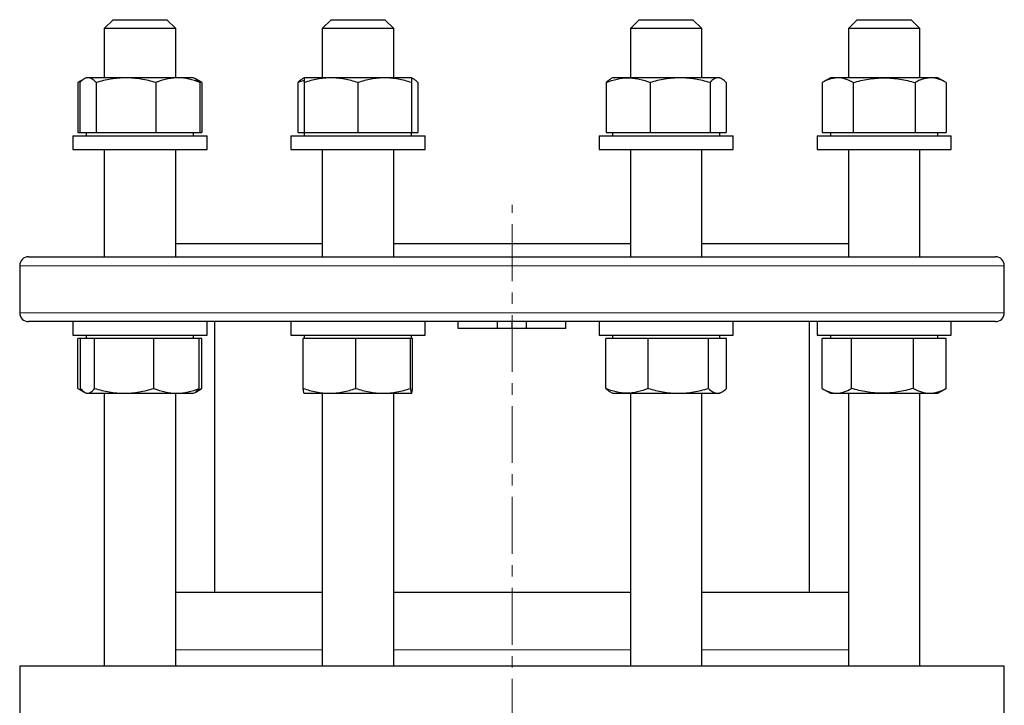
# Model space of a CAD drawing. Header units: millimetres. Extents: x 31 to 689, y 65 to 721.
# Tile 2 of 5: x 39 to 259, y 239 to 392. Entities that reach past the tile are written whole.
import ezdxf

# ---------------------------------------------------------------- set-up
doc = ezdxf.new("R2010")
doc.units = ezdxf.units.MM
doc.linetypes.add('CENTERX2', pattern=[20.32, 12.7, -2.54, 2.54, -2.54])
doc.layers.add('FORMAT', color=7, linetype='Continuous')

msp = doc.modelspace()

# ---------------------------------------------------------------- linework, layer by layer
at = {"color": 7, "linetype": 'Continuous', "lineweight": 25}
for p, q in [((59.87, 392.31), (57.87, 390.31)), ((59.87, 392.31), (71.87, 392.31)), ((73.87, 390.31), (71.87, 392.31)), ((108.58, 392.31), (106.58, 390.31)), ((108.58, 392.31), (120.58, 392.31)), ((122.58, 390.31), (120.58, 392.31)), ((177.46, 392.31), (175.46, 390.31)), ((177.46, 392.31), (177.47, 392.31)), ((177.47, 392.31), (189.46, 392.31)), ((191.46, 390.31), (189.46, 392.31)), ((226.17, 392.31), (224.17, 390.31)), ((226.17, 392.31), (228.22, 392.31)), ((228.22, 392.31), (238.17, 392.31)), ((240.17, 390.31), (238.17, 392.31)), ((57.87, 390.31), (57.87, 379.31)), ((73.87, 390.31), (57.87, 390.31)), ((73.87, 379.31), (73.87, 390.31)), ((106.58, 390.31), (106.58, 379.31)), ((122.58, 390.31), (106.58, 390.31)), ((122.58, 379.31), (122.58, 390.31)), ((175.46, 390.31), (175.46, 379.31)), ((175.48, 390.31), (175.46, 390.31)), ((191.46, 390.31), (175.48, 390.31)), ((191.46, 379.31), (191.46, 390.31)), ((224.17, 390.31), (224.17, 379.31)), ((226.91, 390.31), (224.17, 390.31)), ((240.17, 390.31), (226.91, 390.31)), ((240.17, 379.31), (240.17, 390.31)), ((53.38, 379.03), (52.01, 378.24)), ((53.87, 379.31), (53.44, 379.06)), ((54.28, 379.31), (53.87, 379.31)), ((62.76, 379.31), (54.28, 379.31)), ((74.35, 379.31), (62.76, 379.31)), ((77.87, 379.31), (74.35, 379.31)), ((78.29, 379.06), (77.87, 379.31)), ((79.73, 378.24), (78.29, 379.06)), ((102.58, 379.31), (102.15, 379.06)), ((108.58, 379.31), (102.58, 379.31)), ((120.58, 379.31), (108.58, 379.31)), ((126.58, 379.31), (120.58, 379.31)), ((127, 379.06), (126.58, 379.31)), ((171.46, 379.31), (171.03, 379.06)), ((174.97, 379.31), (171.46, 379.31)), ((186.57, 379.31), (174.97, 379.31)), ((195.05, 379.31), (186.57, 379.31)), ((195.46, 379.31), (195.05, 379.31)), ((195.89, 379.06), (195.46, 379.31)), ((220.17, 379.31), (218.31, 378.24)), ((221.77, 379.31), (220.17, 379.31)), ((232.17, 379.31), (221.77, 379.31)), ((242.56, 379.31), (232.17, 379.31)), ((244.17, 379.31), (242.56, 379.31)), ((246.02, 378.24), (244.17, 379.31)), ((52.01, 378.24), (52.01, 367.11)), ((52.48, 378.24), (52.48, 367.11)), ((56.07, 378.24), (56.07, 367.11)), ((69.46, 378.24), (69.46, 367.11)), ((79.25, 378.24), (79.25, 367.11)), ((79.73, 378.24), (79.73, 367.11)), ((101.19, 378.24), (101.19, 367.11)), ((102.58, 378.24), (102.58, 367.11)), ((114.58, 378.24), (114.58, 367.11)), ((126.58, 378.24), (126.58, 367.11)), ((127.96, 378.24), (127.96, 367.11)), ((170.08, 378.24), (170.08, 367.11)), ((179.87, 378.24), (179.87, 367.11)), ((193.26, 378.24), (193.26, 367.11)), ((196.84, 378.24), (196.84, 367.11)), ((218.31, 378.24), (218.31, 367.11)), ((225.24, 378.24), (225.24, 367.11)), ((239.1, 378.24), (239.1, 367.11)), ((246.02, 378.24), (246.02, 367.11)), ((50.87, 366.31), (50.87, 363.31)), ((50.87, 366.31), (80.87, 366.31)), ((52.01, 367.11), (52.48, 367.11)), ((52.48, 367.11), (54.28, 367.11)), ((53.87, 367.11), (53.87, 366.31)), ((54.28, 367.11), (56.07, 367.11)), ((56.07, 367.11), (62.76, 367.11)), ((62.76, 367.11), (69.46, 367.11)), ((69.46, 367.11), (74.35, 367.11)), ((74.35, 367.11), (79.25, 367.11)), ((77.87, 366.31), (77.87, 367.11)), ((79.25, 367.11), (79.73, 367.11)), ((80.87, 363.31), (80.87, 366.31)), ((99.58, 366.31), (99.58, 363.31)), ((99.58, 366.31), (129.58, 366.31)), ((101.19, 367.11), (102.58, 367.11)), ((102.58, 367.11), (102.58, 366.31)), ((102.58, 367.11), (108.58, 367.11)), ((108.58, 367.11), (114.58, 367.11)), ((114.58, 367.11), (120.58, 367.11)), ((120.58, 367.11), (126.58, 367.11)), ((126.58, 366.31), (126.58, 367.11)), ((126.58, 367.11), (127.96, 367.11)), ((129.58, 363.31), (129.58, 366.31)), ((168.46, 366.31), (168.46, 363.31)), ((168.46, 366.31), (198.46, 366.31)), ((170.08, 367.11), (174.97, 367.11)), ((171.46, 367.11), (171.46, 366.31)), ((174.97, 367.11), (179.87, 367.11)), ((179.87, 367.11), (186.57, 367.11)), ((186.57, 367.11), (193.26, 367.11)), ((193.26, 367.11), (195.05, 367.11)), ((195.05, 367.11), (196.84, 367.11)), ((195.46, 366.31), (195.46, 367.11)), ((198.46, 363.31), (198.46, 366.31)), ((217.17, 366.31), (217.17, 363.31)), ((217.17, 366.31), (218.19, 366.31)), ((218.19, 366.31), (247.17, 366.31)), ((218.31, 367.11), (221.77, 367.11)), ((220.17, 367.11), (220.17, 366.31)), ((221.77, 367.11), (225.24, 367.11)), ((225.24, 367.11), (232.17, 367.11)), ((232.17, 367.11), (239.1, 367.11)), ((239.1, 367.11), (242.56, 367.11)), ((242.56, 367.11), (246.02, 367.11)), ((244.17, 366.31), (244.17, 367.11)), ((247.17, 363.31), (247.17, 366.31)), ((50.87, 363.31), (80.87, 363.31)), ((57.87, 363.31), (57.87, 339.31)), ((73.87, 339.31), (73.87, 363.31)), ((99.58, 363.31), (129.58, 363.31)), ((106.58, 363.31), (106.58, 339.31)), ((122.58, 339.31), (122.58, 363.31)), ((168.46, 363.31), (198.46, 363.31)), ((175.46, 363.31), (175.46, 339.31)), ((191.46, 339.31), (191.46, 363.31)), ((217.17, 363.31), (218.19, 363.31)), ((218.19, 363.31), (247.17, 363.31)), ((224.17, 363.31), (224.17, 339.31)), ((240.17, 339.31), (240.17, 363.31)), ((73.87, 342.31), (106.58, 342.31)), ((122.58, 342.31), (175.46, 342.31)), ((191.46, 342.31), (224.17, 342.31)), ((41.02, 339.31), (257.02, 339.31)), ((39.02, 337.31), (39.02, 326.81)), ((259.02, 326.81), (259.02, 337.31)), ((257.02, 324.81), (41.02, 324.81)), ((50.87, 324.81), (50.87, 321.81)), ((80.87, 321.81), (80.87, 324.81)), ((82.52, 324.81), (82.52, 264.27)), ((99.58, 324.81), (99.58, 321.81)), ((129.58, 321.81), (129.58, 324.81)), ((137.02, 323.31), (137.02, 324.81)), ((145.76, 323.31), (145.76, 324.81)), ((149.02, 323.31), (149.02, 324.81)), ((152.28, 323.31), (152.28, 324.81)), ((161.02, 323.31), (161.02, 324.81)), ((168.46, 324.81), (168.46, 321.81)), ((198.46, 321.81), (198.46, 324.81)), ((215.52, 264.27), (215.52, 324.81)), ((217.17, 324.81), (217.17, 321.81)), ((247.17, 321.81), (247.17, 324.81)), ((50.87, 321.81), (76.48, 321.81)), ((53.87, 321.81), (53.87, 321.01)), ((76.48, 321.81), (80.87, 321.81)), ((77.87, 321.01), (77.87, 321.81)), ((99.58, 321.81), (129.58, 321.81)), ((102.58, 321.81), (102.58, 321.01)), ((126.58, 321.01), (126.58, 321.81)), ((145.76, 323.31), (137.02, 323.31)), ((149.02, 323.31), (145.76, 323.31)), ((152.28, 323.31), (149.02, 323.31)), ((161.02, 323.31), (152.28, 323.31)), ((168.46, 321.81), (198.46, 321.81)), ((171.46, 321.81), (171.46, 321.01)), ((195.46, 321.01), (195.46, 321.81)), ((217.17, 321.81), (247.17, 321.81)), ((220.17, 321.81), (220.17, 321.01)), ((244.17, 321.01), (244.17, 321.81)), ((52.02, 309.88), (52.02, 321.01)), ((52.61, 321.01), (52.02, 321.01)), ((52.61, 309.88), (52.61, 321.01)), ((54.18, 321.01), (52.61, 321.01)), ((55.75, 321.01), (54.18, 321.01)), ((55.75, 309.88), (55.75, 321.01)), ((62.38, 321.01), (55.75, 321.01)), ((69.01, 321.01), (62.38, 321.01)), ((69.01, 309.88), (69.01, 321.01)), ((74.07, 321.01), (69.01, 321.01)), ((79.13, 321.01), (74.07, 321.01)), ((79.13, 309.88), (79.13, 321.01)), ((79.72, 321.01), (79.13, 321.01)), ((79.72, 309.88), (79.72, 321.01)), ((102.36, 309.88), (102.36, 321.01)), ((108.24, 321.01), (102.36, 321.01)), ((114.12, 321.01), (108.24, 321.01)), ((114.12, 309.88), (114.12, 321.01)), ((120.23, 321.01), (114.12, 321.01)), ((126.34, 321.01), (120.23, 321.01)), ((126.34, 309.88), (126.34, 321.01)), ((126.57, 321.01), (126.34, 321.01)), ((126.8, 321.01), (126.57, 321.01)), ((126.8, 309.88), (126.8, 321.01)), ((169.96, 309.88), (169.96, 321.01)), ((174.7, 321.01), (169.96, 321.01)), ((179.44, 321.01), (174.7, 321.01)), ((179.44, 309.88), (179.44, 321.01)), ((186.18, 321.01), (179.44, 321.01)), ((192.93, 321.01), (186.18, 321.01)), ((192.93, 309.88), (192.93, 321.01)), ((194.94, 321.01), (192.93, 321.01)), ((196.95, 321.01), (194.94, 321.01)), ((196.95, 309.88), (196.95, 321.01)), ((218.32, 309.88), (218.32, 321.01)), ((221.58, 321.01), (218.32, 321.01)), ((224.85, 321.01), (221.58, 321.01)), ((224.85, 309.88), (224.85, 321.01)), ((231.77, 321.01), (224.85, 321.01)), ((238.7, 321.01), (231.77, 321.01)), ((238.7, 309.88), (238.7, 321.01)), ((242.36, 321.01), (238.7, 321.01)), ((246.02, 321.01), (242.36, 321.01)), ((246.02, 309.88), (246.02, 321.01)), ((52.26, 309.74), (53.46, 309.04)), ((53.54, 309), (53.87, 308.81)), ((53.87, 308.81), (54.18, 308.81)), ((54.18, 308.81), (62.38, 308.81)), ((57.87, 308.81), (57.87, 247.77)), ((62.38, 308.81), (74.07, 308.81)), ((73.87, 247.77), (73.87, 308.81)), ((74.07, 308.81), (77.87, 308.81)), ((77.87, 308.81), (78.19, 309)), ((78.19, 309), (79.48, 309.74)), ((79.72, 309.88), (79.48, 309.74)), ((102.57, 308.81), (102.58, 308.81)), ((102.58, 308.81), (108.24, 308.81)), ((106.58, 308.81), (106.58, 247.77)), ((108.24, 308.81), (120.23, 308.81)), ((120.23, 308.81), (126.57, 308.81)), ((122.58, 247.77), (122.58, 308.81)), ((126.57, 308.81), (126.58, 308.81)), ((126.58, 308.81), (126.59, 308.81)), ((170.92, 309.12), (171.46, 308.81)), ((171.46, 308.81), (174.7, 308.81)), ((174.7, 308.81), (186.18, 308.81)), ((175.46, 308.81), (175.46, 247.77)), ((186.18, 308.81), (194.94, 308.81)), ((191.46, 247.77), (191.46, 308.81)), ((194.94, 308.81), (195.46, 308.81)), ((195.46, 308.81), (196, 309.12)), ((218.56, 309.74), (220.17, 308.81)), ((220.17, 308.81), (221.58, 308.81)), ((221.58, 308.81), (231.77, 308.81)), ((224.17, 308.81), (224.17, 247.77)), ((231.77, 308.81), (242.36, 308.81)), ((240.17, 247.77), (240.17, 308.81)), ((242.36, 308.81), (244.17, 308.81)), ((244.17, 308.81), (245.78, 309.74)), ((246.02, 309.88), (245.77, 309.74)), ((106.58, 264.27), (73.87, 264.27)), ((149.02, 264.27), (122.58, 264.27)), ((175.46, 264.27), (149.02, 264.27)), ((224.17, 264.27), (191.46, 264.27)), ((39.02, 247.77), (39.02, 235.77)), ((149.02, 247.77), (39.02, 247.77)), ((259.02, 247.77), (149.02, 247.77)), ((259.02, 235.77), (259.02, 247.77))]:
    msp.add_line(p, q, dxfattribs=at)
at = {"color": 8, "linetype": 'Continuous', "lineweight": 18}
for p, q in [((259.02, 337.31), (39.02, 337.31)), ((39.02, 326.81), (259.02, 326.81)), ((73.87, 251.42), (106.58, 251.42)), ((122.58, 251.42), (149.02, 251.42)), ((149.02, 251.42), (175.46, 251.42)), ((191.46, 251.42), (224.17, 251.42))]:
    msp.add_line(p, q, dxfattribs=at)
at = {"color": 7, "linetype": 'Continuous', "lineweight": 25}
for centre, start, end in [((41.02, 337.31), 90, 180), ((257.02, 337.31), 0, 90), ((41.02, 326.81), 180, 270), ((257.02, 326.81), 270, 0)]:
    msp.add_arc(centre, 2, start, end, dxfattribs=at)
for points, knots in [([(52.99, 378.73), (52.84, 378.67), (52.51, 378.52), (52.19, 378.34), (52.01, 378.24)], [0, 0, 0, 0, 0.455545, 1, 1, 1, 1]), ([(54.28, 379.31), (54.13, 379.31), (53.97, 379.28), (53.67, 379.18), (53.52, 379.11), (53.07, 378.83), (52.78, 378.56), (52.48, 378.24)], [0, 0, 0, 0, 0.25, 0.25, 0.5, 0.5, 1, 1, 1, 1]), ([(56.07, 378.24), (55.78, 378.56), (55.48, 378.83), (54.88, 379.21), (54.58, 379.31), (54.28, 379.31)], [0, 0, 0, 0, 0.5, 0.5, 1, 1, 1, 1]), ([(62.76, 379.31), (62.2, 379.31), (61.62, 379.28), (60.5, 379.18), (59.94, 379.11), (58.26, 378.83), (57.16, 378.56), (56.07, 378.24)], [0, 0, 0, 0, 0.25, 0.25, 0.5, 0.5, 1, 1, 1, 1]), ([(69.46, 378.24), (68.36, 378.56), (67.26, 378.83), (65.03, 379.21), (63.9, 379.31), (62.76, 379.31)], [0, 0, 0, 0, 0.5, 0.5, 1, 1, 1, 1]), ([(74.35, 379.31), (73.94, 379.31), (73.52, 379.28), (72.69, 379.18), (72.28, 379.11), (71.05, 378.83), (70.25, 378.56), (69.46, 378.24)], [0, 0, 0, 0, 0.25, 0.25, 0.5, 0.5, 1, 1, 1, 1]), ([(79.25, 378.24), (78.46, 378.56), (77.64, 378.83), (76, 379.21), (75.18, 379.31), (74.35, 379.31)], [0, 0, 0, 0, 0.5, 0.5, 1, 1, 1, 1]), ([(78.29, 379.06), (78.34, 379.03), (78.47, 378.96), (78.7, 378.78), (78.98, 378.53), (79.16, 378.34), (79.25, 378.24)], [0, 0, 0, 0, 0.13285, 0.421837, 0.710955, 1, 1, 1, 1]), ([(79.73, 378.24), (79.54, 378.34), (79.22, 378.52), (78.89, 378.67), (78.75, 378.73)], [0, 0, 0, 0, 0.577211, 1, 1, 1, 1]), ([(101.19, 378.24), (101.29, 378.34), (101.48, 378.55), (101.77, 378.81), (102, 378.98), (102.13, 379.04), (102.15, 379.06)], [0, 0, 0, 0, 0.3051753, 0.6104369, 0.9155395, 1, 1, 1, 1]), ([(102.58, 378.73), (102.41, 378.68), (101.94, 378.54), (101.49, 378.35), (101.19, 378.24)], [0, 0, 0, 0, 0.35975, 1, 1, 1, 1]), ([(108.58, 379.31), (108.07, 379.31), (107.56, 379.28), (106.54, 379.18), (106.04, 379.11), (104.54, 378.83), (103.56, 378.56), (102.58, 378.24)], [0, 0, 0, 0, 0.25, 0.25, 0.5, 0.5, 1, 1, 1, 1]), ([(102.58, 379.31), (102.58, 379.31), (102.58, 379.28), (102.58, 379.18), (102.58, 379.11), (102.58, 378.83), (102.58, 378.56), (102.58, 378.24)], [0, 0, 0, 0, 0.25, 0.25, 0.5, 0.5, 1, 1, 1, 1]), ([(114.58, 378.24), (113.59, 378.56), (112.61, 378.83), (110.61, 379.21), (109.6, 379.31), (108.58, 379.31)], [0, 0, 0, 0, 0.5, 0.5, 1, 1, 1, 1]), ([(120.58, 379.31), (120.07, 379.31), (119.56, 379.28), (118.54, 379.18), (118.04, 379.11), (116.54, 378.83), (115.56, 378.56), (114.58, 378.24)], [0, 0, 0, 0, 0.25, 0.25, 0.5, 0.5, 1, 1, 1, 1]), ([(126.58, 378.24), (125.59, 378.56), (124.61, 378.83), (122.61, 379.21), (121.6, 379.31), (120.58, 379.31)], [0, 0, 0, 0, 0.5, 0.5, 1, 1, 1, 1]), ([(126.58, 379.31), (126.58, 379.31), (126.58, 379.28), (126.58, 379.18), (126.58, 379.11), (126.58, 378.83), (126.58, 378.56), (126.58, 378.24)], [0, 0, 0, 0, 0.25, 0.25, 0.5, 0.5, 1, 1, 1, 1]), ([(127.96, 378.24), (127.86, 378.34), (127.67, 378.55), (127.38, 378.81), (127.08, 379.02), (126.81, 379.17), (126.64, 379.22), (126.58, 379.24)], [0, 0, 0, 0, 0.213017, 0.426094, 0.639061, 0.856049, 1, 1, 1, 1]), ([(170.08, 378.24), (170.87, 378.56), (171.69, 378.83), (173.32, 379.21), (174.15, 379.31), (174.97, 379.31)], [0, 0, 0, 0, 0.5, 0.5, 1, 1, 1, 1]), ([(170.08, 378.24), (170.17, 378.34), (170.36, 378.55), (170.66, 378.81), (170.88, 378.98), (171.01, 379.04), (171.04, 379.06)], [0, 0, 0, 0, 0.3051753, 0.6104369, 0.9155395, 1, 1, 1, 1]), ([(174.97, 379.31), (175.39, 379.31), (175.8, 379.28), (176.64, 379.18), (177.05, 379.11), (178.28, 378.83), (179.08, 378.56), (179.87, 378.24)], [0, 0, 0, 0, 0.25, 0.25, 0.5, 0.5, 1, 1, 1, 1]), ([(186.57, 379.31), (186, 379.31), (185.43, 379.28), (184.3, 379.18), (183.74, 379.11), (182.07, 378.83), (180.97, 378.56), (179.87, 378.24)], [0, 0, 0, 0, 0.25, 0.25, 0.5, 0.5, 1, 1, 1, 1]), ([(193.26, 378.24), (192.16, 378.56), (191.06, 378.83), (188.83, 379.21), (187.71, 379.31), (186.57, 379.31)], [0, 0, 0, 0, 0.5, 0.5, 1, 1, 1, 1]), ([(195.05, 379.31), (194.9, 379.31), (194.75, 379.28), (194.44, 379.18), (194.29, 379.11), (193.85, 378.83), (193.55, 378.56), (193.26, 378.24)], [0, 0, 0, 0, 0.25, 0.25, 0.5, 0.5, 1, 1, 1, 1]), ([(196.84, 378.24), (196.55, 378.56), (196.25, 378.83), (195.66, 379.21), (195.36, 379.31), (195.05, 379.31)], [0, 0, 0, 0, 0.5, 0.5, 1, 1, 1, 1]), ([(221.77, 379.31), (221.48, 379.31), (221.19, 379.28), (220.6, 379.18), (220.31, 379.11), (219.45, 378.83), (218.88, 378.56), (218.31, 378.24)], [0, 0, 0, 0, 0.25, 0.25, 0.5, 0.5, 1, 1, 1, 1]), ([(225.24, 378.24), (224.67, 378.56), (224.1, 378.83), (222.95, 379.21), (222.37, 379.31), (221.77, 379.31)], [0, 0, 0, 0, 0.5, 0.5, 1, 1, 1, 1]), ([(225.24, 378.24), (226.37, 378.56), (227.52, 378.83), (229.83, 379.21), (231, 379.31), (232.17, 379.31)], [0, 0, 0, 0, 0.5, 0.5, 1, 1, 1, 1]), ([(232.17, 379.31), (232.75, 379.31), (233.34, 379.28), (234.52, 379.18), (235.1, 379.11), (236.84, 378.83), (237.98, 378.56), (239.1, 378.24)], [0, 0, 0, 0, 0.25, 0.25, 0.5, 0.5, 1, 1, 1, 1]), ([(242.56, 379.31), (242.27, 379.31), (241.97, 379.28), (241.39, 379.18), (241.1, 379.11), (240.23, 378.83), (239.66, 378.56), (239.1, 378.24)], [0, 0, 0, 0, 0.25, 0.25, 0.5, 0.5, 1, 1, 1, 1]), ([(246.02, 378.24), (245.46, 378.56), (244.89, 378.83), (243.73, 379.21), (243.15, 379.31), (242.56, 379.31)], [0, 0, 0, 0, 0.5, 0.5, 1, 1, 1, 1]), ([(52.02, 309.88), (52.2, 309.78), (52.55, 309.57), (52.93, 309.38), (53.13, 309.3), (53.16, 309.29)], [0, 0, 0, 0, 0.467265, 0.934662, 1, 1, 1, 1]), ([(52.61, 309.88), (52.87, 309.55), (53.13, 309.28), (53.65, 308.91), (53.91, 308.81), (54.18, 308.81)], [0, 0, 0, 0, 0.5, 0.5, 1, 1, 1, 1]), ([(54.18, 308.81), (54.32, 308.81), (54.45, 308.83), (54.71, 308.93), (54.85, 309), (55.24, 309.28), (55.5, 309.55), (55.75, 309.88)], [0, 0, 0, 0, 0.25, 0.25, 0.5, 0.5, 1, 1, 1, 1]), ([(55.75, 309.88), (56.84, 309.55), (57.93, 309.28), (60.14, 308.91), (61.26, 308.81), (62.38, 308.81)], [0, 0, 0, 0, 0.5, 0.5, 1, 1, 1, 1]), ([(62.38, 308.81), (62.95, 308.81), (63.51, 308.83), (64.63, 308.93), (65.19, 309), (66.84, 309.28), (67.93, 309.55), (69.01, 309.88)], [0, 0, 0, 0, 0.25, 0.25, 0.5, 0.5, 1, 1, 1, 1]), ([(69.01, 309.88), (69.84, 309.55), (70.68, 309.28), (72.37, 308.91), (73.22, 308.81), (74.07, 308.81)], [0, 0, 0, 0, 0.5, 0.5, 1, 1, 1, 1]), ([(74.07, 308.81), (74.5, 308.81), (74.93, 308.83), (75.79, 308.93), (76.22, 309.01), (77.48, 309.29), (78.31, 309.56), (79.13, 309.88)], [0, 0, 0, 0, 0.25, 0.25, 0.5, 0.5, 1, 1, 1, 1]), ([(79.13, 309.88), (79.04, 309.78), (78.87, 309.57), (78.62, 309.31), (78.39, 309.11), (78.25, 309.03), (78.19, 309)], [0, 0, 0, 0, 0.274698, 0.549474, 0.824106, 1, 1, 1, 1]), ([(78.68, 309.38), (78.84, 309.45), (79.19, 309.6), (79.53, 309.78), (79.72, 309.88)], [0, 0, 0, 0, 0.457102, 1, 1, 1, 1]), ([(102.36, 309.88), (103.32, 309.55), (104.29, 309.28), (106.25, 308.91), (107.24, 308.81), (108.24, 308.81)], [0, 0, 0, 0, 0.5, 0.5, 1, 1, 1, 1]), ([(102.57, 308.82), (102.56, 308.83), (102.54, 308.84), (102.5, 308.96), (102.46, 309.15), (102.42, 309.39), (102.38, 309.64), (102.37, 309.8), (102.36, 309.88)], [0, 0, 0, 0, 0.136095, 0.331498, 0.52952, 0.727563, 0.863726, 1, 1, 1, 1]), ([(108.24, 308.81), (108.74, 308.81), (109.24, 308.83), (110.23, 308.93), (110.72, 309), (112.19, 309.28), (113.16, 309.55), (114.12, 309.88)], [0, 0, 0, 0, 0.25, 0.25, 0.5, 0.5, 1, 1, 1, 1]), ([(114.12, 309.88), (115.12, 309.55), (116.13, 309.28), (118.16, 308.91), (119.19, 308.81), (120.23, 308.81)], [0, 0, 0, 0, 0.5, 0.5, 1, 1, 1, 1]), ([(120.23, 308.81), (120.75, 308.81), (121.27, 308.83), (122.3, 308.93), (122.81, 309), (124.34, 309.28), (125.35, 309.55), (126.34, 309.88)], [0, 0, 0, 0, 0.25, 0.25, 0.5, 0.5, 1, 1, 1, 1]), ([(126.34, 309.88), (126.38, 309.55), (126.42, 309.28), (126.49, 308.91), (126.53, 308.81), (126.57, 308.81)], [0, 0, 0, 0, 0.5, 0.5, 1, 1, 1, 1]), ([(126.57, 308.81), (126.59, 308.81), (126.61, 308.83), (126.65, 308.93), (126.67, 309.01), (126.72, 309.29), (126.76, 309.56), (126.8, 309.88)], [0, 0, 0, 0, 0.25, 0.25, 0.5, 0.5, 1, 1, 1, 1]), ([(174.7, 308.81), (174.3, 308.81), (173.9, 308.83), (173.09, 308.93), (172.69, 309.01), (171.51, 309.29), (170.73, 309.56), (169.96, 309.88)], [0, 0, 0, 0, 0.25, 0.25, 0.5, 0.5, 1, 1, 1, 1]), ([(170.92, 309.12), (170.91, 309.13), (170.8, 309.18), (170.58, 309.34), (170.27, 309.58), (170.07, 309.78), (169.96, 309.88)], [0, 0, 0, 0, 0.0223154, 0.3481392, 0.6741108, 1, 1, 1, 1]), ([(179.44, 309.88), (178.67, 309.55), (177.88, 309.28), (176.3, 308.91), (175.5, 308.81), (174.7, 308.81)], [0, 0, 0, 0, 0.5, 0.5, 1, 1, 1, 1]), ([(179.44, 309.88), (180.54, 309.55), (181.65, 309.28), (183.9, 308.91), (185.03, 308.81), (186.18, 308.81)], [0, 0, 0, 0, 0.5, 0.5, 1, 1, 1, 1]), ([(186.18, 308.81), (186.76, 308.81), (187.33, 308.83), (188.47, 308.93), (189.03, 309), (190.72, 309.28), (191.83, 309.55), (192.93, 309.88)], [0, 0, 0, 0, 0.25, 0.25, 0.5, 0.5, 1, 1, 1, 1]), ([(192.93, 309.88), (193.26, 309.55), (193.59, 309.28), (194.26, 308.91), (194.6, 308.81), (194.94, 308.81)], [0, 0, 0, 0, 0.5, 0.5, 1, 1, 1, 1]), ([(194.94, 308.81), (195.11, 308.81), (195.28, 308.83), (195.62, 308.93), (195.79, 309), (196.29, 309.28), (196.63, 309.55), (196.95, 309.88)], [0, 0, 0, 0, 0.25, 0.25, 0.5, 0.5, 1, 1, 1, 1]), ([(218.32, 309.88), (218.85, 309.55), (219.39, 309.28), (220.48, 308.91), (221.03, 308.81), (221.58, 308.81)], [0, 0, 0, 0, 0.5, 0.5, 1, 1, 1, 1]), ([(221.58, 308.81), (221.86, 308.81), (222.14, 308.83), (222.69, 308.93), (222.96, 309), (223.78, 309.28), (224.32, 309.55), (224.85, 309.88)], [0, 0, 0, 0, 0.25, 0.25, 0.5, 0.5, 1, 1, 1, 1]), ([(231.77, 308.81), (231.19, 308.81), (230.6, 308.83), (229.42, 308.93), (228.84, 309.01), (227.1, 309.29), (225.97, 309.56), (224.85, 309.88)], [0, 0, 0, 0, 0.25, 0.25, 0.5, 0.5, 1, 1, 1, 1]), ([(238.7, 309.88), (237.57, 309.55), (236.42, 309.28), (234.11, 308.91), (232.94, 308.81), (231.77, 308.81)], [0, 0, 0, 0, 0.5, 0.5, 1, 1, 1, 1]), ([(238.7, 309.88), (239.3, 309.55), (239.9, 309.28), (241.12, 308.91), (241.73, 308.81), (242.36, 308.81)], [0, 0, 0, 0, 0.5, 0.5, 1, 1, 1, 1]), ([(242.36, 308.81), (242.67, 308.81), (242.98, 308.83), (243.6, 308.93), (243.9, 309), (244.82, 309.28), (245.42, 309.55), (246.02, 309.88)], [0, 0, 0, 0, 0.25, 0.25, 0.5, 0.5, 1, 1, 1, 1])]:
    msp.add_open_spline(points, degree=3, knots=knots, dxfattribs=at)
at = {"layer": 'FORMAT', "linetype": 'CENTERX2', "lineweight": 18}
msp.add_line((149.02, 110.36), (149.02, 350.9), dxfattribs=at)

doc.saveas('drawing.dxf')
